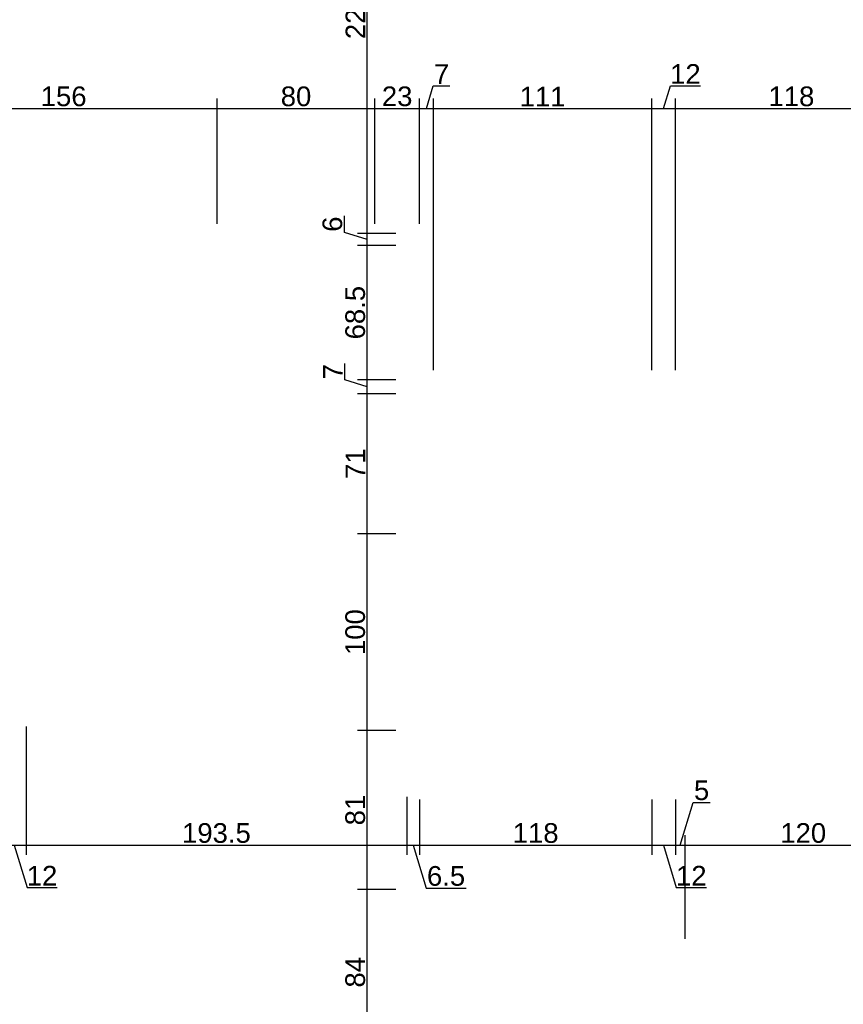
# Model space of a CAD drawing. Header units: millimetres. Extents: x 126553 to 403692, y -95821 to 38049.
# Tile 91 of 256: x 163057 to 163476, y -8662 to -8161. Entities that reach past the tile are written whole.
import ezdxf

# ---------------------------------------------------------------- set-up
doc = ezdxf.new("R2010")
doc.units = ezdxf.units.MM
doc.layers.add('11_wymiary', color=55, linetype='Continuous')
doc.layers.add('11_wymiary @ 50', color=55, linetype='Continuous')
doc.styles.add('11_RJ', font='arial.ttf')
doc.dimstyles.new('11_RJ (cc)', dxfattribs={"dimtxt": 0.2, "dimasz": 0.001, "dimexe": 0.1, "dimexo": 0.1, "dimgap": 0.02, "dimtad": 1, "dimdec": 1, "dimrnd": 0.5, "dimzin": 12, "dimdsep": 46, "dimtxsty": '11_RJ', "dimblk": 'OBLIQUE', "dimcen": 0, "dimdle": 0.01, "dimclrd": 256, "dimclre": 256, "dimclrt": 2, "dimazin": 3, "dimtfac": 1, "dimtdec": 1, "dimtofl": 0, "dimtmove": 0, "dimatfit": 3, "dimldrblk": 'DOT', "dimfxl": 1, "dimtolj": 1, "dimtzin": 13, "dimarcsym": 0})

# ---------------------------------------------------------------- blocks, each defined once
blk = doc.blocks.new('_Oblique')
at = {"color": 0, "linetype": 'ByBlock', "lineweight": -2}
blk.add_line((-0.5, -0.5), (0.5, 0.5), dxfattribs=at)
blk = doc.blocks.new('*D762')
at = {"layer": '11_wymiary', "lineweight": -2, "transparency": 16777216}
for p, q in [((163001.35, -8264.73), (163001.35, -8201.13)), ((163157.55, -8264.73), (163157.55, -8201.13)), ((163000.85, -8206.13), (163158.05, -8206.13))]:
    blk.add_line(p, q, dxfattribs=at)
at = {"layer": 'Defpoints', "color": 0, "transparency": 16777216}
for p in [(163157.55, -8206.13), (163001.35, -8269.73), (163157.55, -8269.73)]:
    blk.add_point(p, dxfattribs=at)
at = {"layer": '11_wymiary', "lineweight": -2, "transparency": 16777216, "xscale": 0.05, "yscale": 0.05, "zscale": 0.05, "rotation": 180}
blk.add_blockref('_Oblique', (163001.35, -8206.13), dxfattribs=at)
at = {"layer": '11_wymiary', "lineweight": -2, "transparency": 16777216, "xscale": 0.05, "yscale": 0.05, "zscale": 0.05}
blk.add_blockref('_Oblique', (163157.55, -8206.13), dxfattribs=at)
at = {"layer": '11_wymiary', "color": 2, "transparency": 16777216, "insert": (163079.45, -8200.03), "char_height": 10, "attachment_point": 5, "style": '11_RJ'}
blk.add_mtext('\\A1;156', dxfattribs=at)
blk = doc.blocks.new('_Dot')
at = {"color": 0, "linetype": 'ByBlock', "lineweight": -2}
blk.add_line((-0.5, 0), (-1, 0), dxfattribs=at)
at = {"color": 0, "linetype": 'ByBlock', "const_width": 0.5}
blk.add_lwpolyline([(-0.25, 0, 1), (0.25, 0, 1)], format="xyb", close=True, dxfattribs=at)
blk = doc.blocks.new('*D763')
at = {"layer": '11_wymiary', "lineweight": -2, "transparency": 16777216}
for p, q in [((163157.55, -8264.73), (163157.55, -8201.13)), ((163237.55, -8264.73), (163237.55, -8201.13)), ((163157.05, -8206.13), (163238.05, -8206.13))]:
    blk.add_line(p, q, dxfattribs=at)
at = {"layer": 'Defpoints', "color": 0, "transparency": 16777216}
for p in [(163237.55, -8206.13), (163157.55, -8269.73), (163237.55, -8269.73)]:
    blk.add_point(p, dxfattribs=at)
at = {"layer": '11_wymiary', "lineweight": -2, "transparency": 16777216, "xscale": 0.05, "yscale": 0.05, "zscale": 0.05, "rotation": 180}
blk.add_blockref('_Oblique', (163157.55, -8206.13), dxfattribs=at)
at = {"layer": '11_wymiary', "lineweight": -2, "transparency": 16777216, "xscale": 0.05, "yscale": 0.05, "zscale": 0.05}
blk.add_blockref('_Oblique', (163237.55, -8206.13), dxfattribs=at)
at = {"layer": '11_wymiary', "color": 2, "transparency": 16777216, "insert": (163197.55, -8200.03), "char_height": 10, "attachment_point": 5, "style": '11_RJ'}
blk.add_mtext('\\A1;80', dxfattribs=at)
blk = doc.blocks.new('*D764')
at = {"layer": '11_wymiary', "lineweight": -2, "transparency": 16777216}
for p, q in [((163237.55, -8264.73), (163237.55, -8201.13)), ((163260.35, -8264.73), (163260.35, -8201.13)), ((163237.05, -8206.13), (163260.85, -8206.13))]:
    blk.add_line(p, q, dxfattribs=at)
at = {"layer": 'Defpoints', "color": 0, "transparency": 16777216}
for p in [(163260.35, -8206.13), (163237.55, -8269.73), (163260.35, -8269.73)]:
    blk.add_point(p, dxfattribs=at)
at = {"layer": '11_wymiary', "lineweight": -2, "transparency": 16777216, "xscale": 0.05, "yscale": 0.05, "zscale": 0.05, "rotation": 180}
blk.add_blockref('_Oblique', (163237.55, -8206.13), dxfattribs=at)
at = {"layer": '11_wymiary', "lineweight": -2, "transparency": 16777216, "xscale": 0.05, "yscale": 0.05, "zscale": 0.05}
blk.add_blockref('_Oblique', (163260.35, -8206.13), dxfattribs=at)
at = {"layer": '11_wymiary', "color": 2, "transparency": 16777216, "insert": (163248.95, -8200.02), "char_height": 10, "attachment_point": 5, "style": '11_RJ'}
blk.add_mtext('\\A1;23', dxfattribs=at)
blk = doc.blocks.new('*D765')
at = {"layer": '11_wymiary', "lineweight": -2, "transparency": 16777216}
for p, q in [((163263.85, -8206.13), (163267.3, -8194.63)), ((163267.3, -8194.63), (163275.78, -8194.63)), ((163260.35, -8264.73), (163260.35, -8201.13)), ((163267.35, -8339.11), (163267.35, -8201.13)), ((163259.85, -8206.13), (163267.85, -8206.13))]:
    blk.add_line(p, q, dxfattribs=at)
at = {"layer": 'Defpoints', "color": 0, "transparency": 16777216}
for p in [(163267.35, -8206.13), (163260.35, -8269.73), (163267.35, -8344.11)]:
    blk.add_point(p, dxfattribs=at)
at = {"layer": '11_wymiary', "lineweight": -2, "transparency": 16777216, "xscale": 0.05, "yscale": 0.05, "zscale": 0.05, "rotation": 180}
blk.add_blockref('_Oblique', (163260.35, -8206.13), dxfattribs=at)
at = {"layer": '11_wymiary', "lineweight": -2, "transparency": 16777216, "xscale": 0.05, "yscale": 0.05, "zscale": 0.05}
blk.add_blockref('_Oblique', (163267.35, -8206.13), dxfattribs=at)
at = {"layer": '11_wymiary', "color": 2, "transparency": 16777216, "insert": (163271.54, -8188.63), "char_height": 10, "attachment_point": 5, "style": '11_RJ'}
blk.add_mtext('\\A1;7', dxfattribs=at)
blk = doc.blocks.new('*D766')
at = {"layer": '11_wymiary', "lineweight": -2, "transparency": 16777216}
for p, q in [((163267.35, -8339.11), (163267.35, -8201.13)), ((163378.35, -8339.11), (163378.35, -8201.13)), ((163266.85, -8206.13), (163378.85, -8206.13))]:
    blk.add_line(p, q, dxfattribs=at)
at = {"layer": 'Defpoints', "color": 0, "transparency": 16777216}
for p in [(163378.35, -8206.13), (163267.35, -8344.11), (163378.35, -8344.11)]:
    blk.add_point(p, dxfattribs=at)
at = {"layer": '11_wymiary', "lineweight": -2, "transparency": 16777216, "xscale": 0.05, "yscale": 0.05, "zscale": 0.05, "rotation": 180}
blk.add_blockref('_Oblique', (163267.35, -8206.13), dxfattribs=at)
at = {"layer": '11_wymiary', "lineweight": -2, "transparency": 16777216, "xscale": 0.05, "yscale": 0.05, "zscale": 0.05}
blk.add_blockref('_Oblique', (163378.35, -8206.13), dxfattribs=at)
at = {"layer": '11_wymiary', "color": 2, "transparency": 16777216, "insert": (163322.85, -8200.11), "char_height": 10, "attachment_point": 5, "style": '11_RJ'}
blk.add_mtext('\\A1;111', dxfattribs=at)
blk = doc.blocks.new('*D767')
at = {"layer": '11_wymiary', "lineweight": -2, "transparency": 16777216}
for p, q in [((163384.35, -8206.13), (163387.81, -8194.61)), ((163387.81, -8194.61), (163403.09, -8194.61)), ((163378.35, -8339.11), (163378.35, -8201.13)), ((163390.35, -8339.11), (163390.35, -8201.13)), ((163377.85, -8206.13), (163390.85, -8206.13))]:
    blk.add_line(p, q, dxfattribs=at)
at = {"layer": 'Defpoints', "color": 0, "transparency": 16777216}
for p in [(163390.35, -8206.13), (163378.35, -8344.11), (163390.35, -8344.11)]:
    blk.add_point(p, dxfattribs=at)
at = {"layer": '11_wymiary', "lineweight": -2, "transparency": 16777216, "xscale": 0.05, "yscale": 0.05, "zscale": 0.05, "rotation": 180}
blk.add_blockref('_Oblique', (163378.35, -8206.13), dxfattribs=at)
at = {"layer": '11_wymiary', "lineweight": -2, "transparency": 16777216, "xscale": 0.05, "yscale": 0.05, "zscale": 0.05}
blk.add_blockref('_Oblique', (163390.35, -8206.13), dxfattribs=at)
at = {"layer": '11_wymiary', "color": 2, "transparency": 16777216, "insert": (163395.45, -8188.59), "char_height": 10, "attachment_point": 5, "style": '11_RJ'}
blk.add_mtext('\\A1;12', dxfattribs=at)
blk = doc.blocks.new('*D768')
at = {"layer": '11_wymiary', "lineweight": -2, "transparency": 16777216}
for p, q in [((163390.35, -8339.11), (163390.35, -8201.13)), ((163508.35, -8264.11), (163508.35, -8201.13)), ((163389.85, -8206.13), (163508.85, -8206.13))]:
    blk.add_line(p, q, dxfattribs=at)
at = {"layer": 'Defpoints', "color": 0, "transparency": 16777216}
for p in [(163508.35, -8206.13), (163508.35, -8269.11), (163390.35, -8344.11)]:
    blk.add_point(p, dxfattribs=at)
at = {"layer": '11_wymiary', "lineweight": -2, "transparency": 16777216, "xscale": 0.05, "yscale": 0.05, "zscale": 0.05, "rotation": 180}
blk.add_blockref('_Oblique', (163390.35, -8206.13), dxfattribs=at)
at = {"layer": '11_wymiary', "lineweight": -2, "transparency": 16777216, "xscale": 0.05, "yscale": 0.05, "zscale": 0.05}
blk.add_blockref('_Oblique', (163508.35, -8206.13), dxfattribs=at)
at = {"layer": '11_wymiary', "color": 2, "transparency": 16777216, "insert": (163449.35, -8200.03), "char_height": 10, "attachment_point": 5, "style": '11_RJ'}
blk.add_mtext('\\A1;118', dxfattribs=at)
blk = doc.blocks.new('*D69')
at = {"layer": '11_wymiary', "lineweight": -2, "transparency": 16777216}
for p, q in [((163048.35, -8521.19), (163048.35, -8585.61)), ((163060.35, -8520.31), (163060.35, -8585.61)), ((163047.85, -8580.61), (163060.85, -8580.61)), ((163054.35, -8580.61), (163060.82, -8602.17)), ((163060.82, -8602.17), (163076.1, -8602.17))]:
    blk.add_line(p, q, dxfattribs=at)
at = {"layer": 'Defpoints', "color": 0, "transparency": 16777216}
for p in [(163048.35, -8516.19), (163060.35, -8515.31), (163060.35, -8580.61)]:
    blk.add_point(p, dxfattribs=at)
at = {"layer": '11_wymiary', "lineweight": -2, "transparency": 16777216, "xscale": 0.05, "yscale": 0.05, "zscale": 0.05, "rotation": 180}
blk.add_blockref('_Oblique', (163048.35, -8580.61), dxfattribs=at)
at = {"layer": '11_wymiary', "lineweight": -2, "transparency": 16777216, "xscale": 0.05, "yscale": 0.05, "zscale": 0.05}
blk.add_blockref('_Oblique', (163060.35, -8580.61), dxfattribs=at)
at = {"layer": '11_wymiary', "color": 2, "transparency": 16777216, "insert": (163068.46, -8596.15), "char_height": 10, "attachment_point": 5, "style": '11_RJ'}
blk.add_mtext('\\A1;12', dxfattribs=at)
blk = doc.blocks.new('*D70')
at = {"layer": '11_wymiary', "lineweight": -2, "transparency": 16777216}
for p, q in [((163060.35, -8520.31), (163060.35, -8585.61)), ((163253.85, -8556.03), (163253.85, -8585.61)), ((163059.85, -8580.61), (163254.35, -8580.61))]:
    blk.add_line(p, q, dxfattribs=at)
at = {"layer": 'Defpoints', "color": 0, "transparency": 16777216}
for p in [(163060.35, -8515.31), (163253.85, -8551.03), (163253.85, -8580.61)]:
    blk.add_point(p, dxfattribs=at)
at = {"layer": '11_wymiary', "lineweight": -2, "transparency": 16777216, "xscale": 0.05, "yscale": 0.05, "zscale": 0.05, "rotation": 180}
blk.add_blockref('_Oblique', (163060.35, -8580.61), dxfattribs=at)
at = {"layer": '11_wymiary', "lineweight": -2, "transparency": 16777216, "xscale": 0.05, "yscale": 0.05, "zscale": 0.05}
blk.add_blockref('_Oblique', (163253.85, -8580.61), dxfattribs=at)
at = {"layer": '11_wymiary', "color": 2, "transparency": 16777216, "insert": (163157.1, -8574.5), "char_height": 10, "attachment_point": 5, "style": '11_RJ'}
blk.add_mtext('\\A1;193.5', dxfattribs=at)
blk = doc.blocks.new('*D71')
at = {"layer": '11_wymiary', "lineweight": -2, "transparency": 16777216}
for p, q in [((163253.85, -8556.03), (163253.85, -8585.61)), ((163260.35, -8557.4), (163260.35, -8585.61)), ((163253.35, -8580.61), (163260.85, -8580.61)), ((163257.1, -8580.61), (163263.65, -8602.42)), ((163263.65, -8602.42), (163283.98, -8602.42))]:
    blk.add_line(p, q, dxfattribs=at)
at = {"layer": 'Defpoints', "color": 0, "transparency": 16777216}
for p in [(163253.85, -8551.03), (163260.35, -8552.4), (163260.35, -8580.61)]:
    blk.add_point(p, dxfattribs=at)
at = {"layer": '11_wymiary', "lineweight": -2, "transparency": 16777216, "xscale": 0.05, "yscale": 0.05, "zscale": 0.05, "rotation": 180}
blk.add_blockref('_Oblique', (163253.85, -8580.61), dxfattribs=at)
at = {"layer": '11_wymiary', "lineweight": -2, "transparency": 16777216, "xscale": 0.05, "yscale": 0.05, "zscale": 0.05}
blk.add_blockref('_Oblique', (163260.35, -8580.61), dxfattribs=at)
at = {"layer": '11_wymiary', "color": 2, "transparency": 16777216, "insert": (163273.82, -8596.32), "char_height": 10, "attachment_point": 5, "style": '11_RJ'}
blk.add_mtext('\\A1;6.5', dxfattribs=at)
blk = doc.blocks.new('*D72')
at = {"layer": '11_wymiary', "lineweight": -2, "transparency": 16777216}
for p, q in [((163260.35, -8557.4), (163260.35, -8585.61)), ((163378.35, -8557.4), (163378.35, -8585.61)), ((163259.85, -8580.61), (163378.85, -8580.61))]:
    blk.add_line(p, q, dxfattribs=at)
at = {"layer": 'Defpoints', "color": 0, "transparency": 16777216}
for p in [(163260.35, -8552.4), (163378.35, -8552.4), (163378.35, -8580.61)]:
    blk.add_point(p, dxfattribs=at)
at = {"layer": '11_wymiary', "lineweight": -2, "transparency": 16777216, "xscale": 0.05, "yscale": 0.05, "zscale": 0.05, "rotation": 180}
blk.add_blockref('_Oblique', (163260.35, -8580.61), dxfattribs=at)
at = {"layer": '11_wymiary', "lineweight": -2, "transparency": 16777216, "xscale": 0.05, "yscale": 0.05, "zscale": 0.05}
blk.add_blockref('_Oblique', (163378.35, -8580.61), dxfattribs=at)
at = {"layer": '11_wymiary', "color": 2, "transparency": 16777216, "insert": (163319.35, -8574.5), "char_height": 10, "attachment_point": 5, "style": '11_RJ'}
blk.add_mtext('\\A1;118', dxfattribs=at)
blk = doc.blocks.new('*D73')
at = {"layer": '11_wymiary', "lineweight": -2, "transparency": 16777216}
for p, q in [((163378.35, -8557.4), (163378.35, -8585.61)), ((163390.35, -8557.4), (163390.35, -8585.61)), ((163377.85, -8580.61), (163390.85, -8580.61)), ((163384.35, -8580.61), (163390.82, -8602.17)), ((163390.82, -8602.17), (163406.1, -8602.17))]:
    blk.add_line(p, q, dxfattribs=at)
at = {"layer": 'Defpoints', "color": 0, "transparency": 16777216}
for p in [(163378.35, -8552.4), (163390.35, -8552.4), (163390.35, -8580.61)]:
    blk.add_point(p, dxfattribs=at)
at = {"layer": '11_wymiary', "lineweight": -2, "transparency": 16777216, "xscale": 0.05, "yscale": 0.05, "zscale": 0.05, "rotation": 180}
blk.add_blockref('_Oblique', (163378.35, -8580.61), dxfattribs=at)
at = {"layer": '11_wymiary', "lineweight": -2, "transparency": 16777216, "xscale": 0.05, "yscale": 0.05, "zscale": 0.05}
blk.add_blockref('_Oblique', (163390.35, -8580.61), dxfattribs=at)
at = {"layer": '11_wymiary', "color": 2, "transparency": 16777216, "insert": (163398.46, -8596.15), "char_height": 10, "attachment_point": 5, "style": '11_RJ'}
blk.add_mtext('\\A1;12', dxfattribs=at)
blk = doc.blocks.new('*D74')
at = {"layer": '11_wymiary', "lineweight": -2, "transparency": 16777216}
for p, q in [((163390.35, -8557.4), (163390.35, -8585.61)), ((163392.85, -8580.61), (163399.38, -8558.85)), ((163399.38, -8558.85), (163408.01, -8558.85)), ((163395.35, -8628.31), (163395.35, -8575.61)), ((163389.85, -8580.61), (163395.85, -8580.61))]:
    blk.add_line(p, q, dxfattribs=at)
at = {"layer": 'Defpoints', "color": 0, "transparency": 16777216}
for p in [(163390.35, -8552.4), (163395.35, -8580.61), (163395.35, -8633.31)]:
    blk.add_point(p, dxfattribs=at)
at = {"layer": '11_wymiary', "lineweight": -2, "transparency": 16777216, "xscale": 0.05, "yscale": 0.05, "zscale": 0.05, "rotation": 180}
blk.add_blockref('_Oblique', (163390.35, -8580.61), dxfattribs=at)
at = {"layer": '11_wymiary', "lineweight": -2, "transparency": 16777216, "xscale": 0.05, "yscale": 0.05, "zscale": 0.05}
blk.add_blockref('_Oblique', (163395.35, -8580.61), dxfattribs=at)
at = {"layer": '11_wymiary', "color": 2, "transparency": 16777216, "insert": (163403.69, -8552.77), "char_height": 10, "attachment_point": 5, "style": '11_RJ'}
blk.add_mtext('\\A1;5', dxfattribs=at)
blk = doc.blocks.new('*D75')
at = {"layer": '11_wymiary', "lineweight": -2, "transparency": 16777216}
for p, q in [((163395.35, -8628.31), (163395.35, -8575.61)), ((163515.35, -8628.31), (163515.35, -8575.61)), ((163394.85, -8580.61), (163515.85, -8580.61))]:
    blk.add_line(p, q, dxfattribs=at)
at = {"layer": 'Defpoints', "color": 0, "transparency": 16777216}
for p in [(163515.35, -8580.61), (163395.35, -8633.31), (163515.35, -8633.31)]:
    blk.add_point(p, dxfattribs=at)
at = {"layer": '11_wymiary', "lineweight": -2, "transparency": 16777216, "xscale": 0.05, "yscale": 0.05, "zscale": 0.05, "rotation": 180}
blk.add_blockref('_Oblique', (163395.35, -8580.61), dxfattribs=at)
at = {"layer": '11_wymiary', "lineweight": -2, "transparency": 16777216, "xscale": 0.05, "yscale": 0.05, "zscale": 0.05}
blk.add_blockref('_Oblique', (163515.35, -8580.61), dxfattribs=at)
at = {"layer": '11_wymiary', "color": 2, "transparency": 16777216, "insert": (163455.35, -8574.5), "char_height": 10, "attachment_point": 5, "style": '11_RJ'}
blk.add_mtext('\\A1;120', dxfattribs=at)
blk = doc.blocks.new('*D358')
at = {"layer": '11_wymiary', "lineweight": -2, "transparency": 16777216}
for p, q in [((163248.35, -8603.23), (163228.78, -8603.23)), ((163233.78, -8687.73), (163233.78, -8602.73)), ((163255.35, -8687.23), (163228.78, -8687.23))]:
    blk.add_line(p, q, dxfattribs=at)
at = {"layer": 'Defpoints', "color": 0, "transparency": 16777216}
for p in [(163233.78, -8603.23), (163253.35, -8603.23), (163260.35, -8687.23)]:
    blk.add_point(p, dxfattribs=at)
at = {"layer": '11_wymiary', "lineweight": -2, "transparency": 16777216, "xscale": 0.05, "yscale": 0.05, "zscale": 0.05}
for p, rotation in [((163233.78, -8603.23), 90), ((163233.78, -8687.23), 270)]:
    blk.add_blockref('_Oblique', p, dxfattribs=dict(at, rotation=rotation))
at = {"layer": '11_wymiary', "color": 2, "transparency": 16777216, "insert": (163227.67, -8645.23), "char_height": 10, "attachment_point": 5, "rotation": 90, "style": '11_RJ'}
blk.add_mtext('\\A1;84', dxfattribs=at)
blk = doc.blocks.new('*D359')
at = {"layer": '11_wymiary', "lineweight": -2, "transparency": 16777216}
for p, q in [((163248.35, -8522.32), (163228.78, -8522.32)), ((163233.78, -8603.73), (163233.78, -8521.82)), ((163248.35, -8603.23), (163228.78, -8603.23))]:
    blk.add_line(p, q, dxfattribs=at)
at = {"layer": 'Defpoints', "color": 0, "transparency": 16777216}
for p in [(163233.78, -8522.32), (163253.35, -8522.32), (163253.35, -8603.23)]:
    blk.add_point(p, dxfattribs=at)
at = {"layer": '11_wymiary', "lineweight": -2, "transparency": 16777216, "xscale": 0.05, "yscale": 0.05, "zscale": 0.05}
for p, rotation in [((163233.78, -8522.32), 90), ((163233.78, -8603.23), 270)]:
    blk.add_blockref('_Oblique', p, dxfattribs=dict(at, rotation=rotation))
at = {"layer": '11_wymiary', "color": 2, "transparency": 16777216, "insert": (163227.67, -8562.78), "char_height": 10, "attachment_point": 5, "rotation": 90, "style": '11_RJ'}
blk.add_mtext('\\A1;81', dxfattribs=at)
blk = doc.blocks.new('*D360')
at = {"layer": '11_wymiary', "lineweight": -2, "transparency": 16777216}
for p, q in [((163248.35, -8422.32), (163228.78, -8422.32)), ((163233.78, -8522.82), (163233.78, -8421.82)), ((163248.35, -8522.32), (163228.78, -8522.32))]:
    blk.add_line(p, q, dxfattribs=at)
at = {"layer": 'Defpoints', "color": 0, "transparency": 16777216}
for p in [(163233.78, -8422.32), (163253.35, -8422.32), (163253.35, -8522.32)]:
    blk.add_point(p, dxfattribs=at)
at = {"layer": '11_wymiary', "lineweight": -2, "transparency": 16777216, "xscale": 0.05, "yscale": 0.05, "zscale": 0.05}
for p, rotation in [((163233.78, -8422.32), 90), ((163233.78, -8522.32), 270)]:
    blk.add_blockref('_Oblique', p, dxfattribs=dict(at, rotation=rotation))
at = {"layer": '11_wymiary', "color": 2, "transparency": 16777216, "insert": (163227.67, -8472.32), "char_height": 10, "attachment_point": 5, "rotation": 90, "style": '11_RJ'}
blk.add_mtext('\\A1;100', dxfattribs=at)
blk = doc.blocks.new('*D361')
at = {"layer": '11_wymiary', "lineweight": -2, "transparency": 16777216}
for p, q in [((163248.35, -8351.11), (163228.78, -8351.11)), ((163233.78, -8422.82), (163233.78, -8350.61)), ((163248.35, -8422.32), (163228.78, -8422.32))]:
    blk.add_line(p, q, dxfattribs=at)
at = {"layer": 'Defpoints', "color": 0, "transparency": 16777216}
for p in [(163233.78, -8351.11), (163253.35, -8351.11), (163253.35, -8422.32)]:
    blk.add_point(p, dxfattribs=at)
at = {"layer": '11_wymiary', "lineweight": -2, "transparency": 16777216, "xscale": 0.05, "yscale": 0.05, "zscale": 0.05}
for p, rotation in [((163233.78, -8351.11), 90), ((163233.78, -8422.32), 270)]:
    blk.add_blockref('_Oblique', p, dxfattribs=dict(at, rotation=rotation))
at = {"layer": '11_wymiary', "color": 2, "transparency": 16777216, "insert": (163227.76, -8386.72), "char_height": 10, "attachment_point": 5, "rotation": 90, "style": '11_RJ'}
blk.add_mtext('\\A1;71', dxfattribs=at)
blk = doc.blocks.new('*D362')
at = {"layer": '11_wymiary', "lineweight": -2, "transparency": 16777216}
for p, q in [((163222.28, -8344.16), (163222.28, -8335.69)), ((163233.78, -8347.61), (163222.28, -8344.16)), ((163248.35, -8344.11), (163228.78, -8344.11)), ((163233.78, -8351.61), (163233.78, -8343.61)), ((163248.35, -8351.11), (163228.78, -8351.11))]:
    blk.add_line(p, q, dxfattribs=at)
at = {"layer": 'Defpoints', "color": 0, "transparency": 16777216}
for p in [(163233.78, -8344.11), (163253.35, -8344.11), (163253.35, -8351.11)]:
    blk.add_point(p, dxfattribs=at)
at = {"layer": '11_wymiary', "lineweight": -2, "transparency": 16777216, "xscale": 0.05, "yscale": 0.05, "zscale": 0.05}
for p, rotation in [((163233.78, -8344.11), 90), ((163233.78, -8351.11), 270)]:
    blk.add_blockref('_Oblique', p, dxfattribs=dict(at, rotation=rotation))
at = {"layer": '11_wymiary', "color": 2, "transparency": 16777216, "insert": (163216.28, -8339.93), "char_height": 10, "attachment_point": 5, "rotation": 90, "style": '11_RJ'}
blk.add_mtext('\\A1;7', dxfattribs=at)
blk = doc.blocks.new('*D363')
at = {"layer": '11_wymiary', "lineweight": -2, "transparency": 16777216}
for p, q in [((163248.35, -8275.73), (163228.78, -8275.73)), ((163233.78, -8344.61), (163233.78, -8275.23)), ((163248.35, -8344.11), (163228.78, -8344.11))]:
    blk.add_line(p, q, dxfattribs=at)
at = {"layer": 'Defpoints', "color": 0, "transparency": 16777216}
for p in [(163233.78, -8275.73), (163253.35, -8275.73), (163253.35, -8344.11)]:
    blk.add_point(p, dxfattribs=at)
at = {"layer": '11_wymiary', "lineweight": -2, "transparency": 16777216, "xscale": 0.05, "yscale": 0.05, "zscale": 0.05}
for p, rotation in [((163233.78, -8275.73), 90), ((163233.78, -8344.11), 270)]:
    blk.add_blockref('_Oblique', p, dxfattribs=dict(at, rotation=rotation))
at = {"layer": '11_wymiary', "color": 2, "transparency": 16777216, "insert": (163227.67, -8309.92), "char_height": 10, "attachment_point": 5, "rotation": 90, "style": '11_RJ'}
blk.add_mtext('\\A1;68.5', dxfattribs=at)
blk = doc.blocks.new('*D364')
at = {"layer": '11_wymiary', "lineweight": -2, "transparency": 16777216}
for p, q in [((163222.17, -8269.25), (163222.17, -8260.65)), ((163233.78, -8272.73), (163222.17, -8269.25)), ((163248.35, -8269.73), (163228.78, -8269.73)), ((163233.78, -8276.23), (163233.78, -8269.23)), ((163248.35, -8275.73), (163228.78, -8275.73))]:
    blk.add_line(p, q, dxfattribs=at)
at = {"layer": 'Defpoints', "color": 0, "transparency": 16777216}
for p in [(163233.78, -8269.73), (163253.35, -8269.73), (163253.35, -8275.73)]:
    blk.add_point(p, dxfattribs=at)
at = {"layer": '11_wymiary', "lineweight": -2, "transparency": 16777216, "xscale": 0.05, "yscale": 0.05, "zscale": 0.05}
for p, rotation in [((163233.78, -8269.73), 90), ((163233.78, -8275.73), 270)]:
    blk.add_blockref('_Oblique', p, dxfattribs=dict(at, rotation=rotation))
at = {"layer": '11_wymiary', "color": 2, "transparency": 16777216, "insert": (163216.07, -8264.95), "char_height": 10, "attachment_point": 5, "rotation": 90, "style": '11_RJ'}
blk.add_mtext('\\A1;6', dxfattribs=at)
blk = doc.blocks.new('*D365')
at = {"layer": '11_wymiary', "lineweight": -2, "transparency": 16777216}
for p, q in [((163248.35, -8048.73), (163228.78, -8048.73)), ((163233.78, -8270.23), (163233.78, -8048.23)), ((163248.35, -8269.73), (163228.78, -8269.73))]:
    blk.add_line(p, q, dxfattribs=at)
at = {"layer": 'Defpoints', "color": 0, "transparency": 16777216}
for p in [(163233.78, -8048.73), (163253.35, -8048.73), (163253.35, -8269.73)]:
    blk.add_point(p, dxfattribs=at)
at = {"layer": '11_wymiary', "lineweight": -2, "transparency": 16777216, "xscale": 0.05, "yscale": 0.05, "zscale": 0.05}
for p, rotation in [((163233.78, -8048.73), 90), ((163233.78, -8269.73), 270)]:
    blk.add_blockref('_Oblique', p, dxfattribs=dict(at, rotation=rotation))
at = {"layer": '11_wymiary', "color": 2, "transparency": 16777216, "insert": (163227.76, -8159.23), "char_height": 10, "attachment_point": 5, "rotation": 90, "style": '11_RJ'}
blk.add_mtext('\\A1;221', dxfattribs=at)

msp = doc.modelspace()

# ---------------------------------------------------------------- dimensions: what is measured, and where the dimension line sits
at = {"layer": '11_wymiary @ 50'}
for base, p1, p2, picture, middle in [((163233.77989, -8048.73273), (163253.35215, -8269.73273), (163253.35215, -8048.73273), '*D365', (163227.75942, -8159.23273)), ((163233.77989, -8269.73273), (163253.35215, -8275.73273), (163253.35215, -8269.73273), '*D364', (163216.06843, -8268.25101)), ((163233.77989, -8275.73273), (163253.35215, -8344.11299), (163253.35215, -8275.73273), '*D363', (163227.67416, -8309.92286)), ((163233.77989, -8344.11299), (163253.35215, -8351.11299), (163253.35215, -8344.11299), '*D362', (163216.27989, -8343.16299)), ((163233.77989, -8351.11299), (163253.35215, -8422.32334), (163253.35215, -8351.11299), '*D361', (163227.75942, -8386.71816)), ((163233.77989, -8422.32334), (163253.35215, -8522.32334), (163253.35215, -8422.32334), '*D360', (163227.67416, -8472.32334)), ((163233.77989, -8522.32334), (163253.35215, -8603.23273), (163253.35215, -8522.32334), '*D359', (163227.67416, -8562.77803)), ((163233.77989, -8603.23273), (163260.35215, -8687.23273), (163253.35215, -8603.23273), '*D358', (163227.67416, -8645.23273))]:
    dim = msp.add_linear_dim(base=base, p1=p1, p2=p2, angle=90, dimstyle='11_RJ (cc)', override={"dimscale": 50, "dimtix": 0, "dimtofl": 0, "dimtmove": 1, "dimatfit": 3}, dxfattribs=at)
    dim.commit()
    dim.dimension.update_dxf_attribs({"geometry": picture, "text_midpoint": middle})
for base, p1, p2, picture, middle in [((163267.35215, -8206.1323), (163260.35215, -8269.73273), (163267.35215, -8344.11299), '*D765', (163268.30215, -8188.6323)), ((163390.35215, -8206.1323), (163378.35215, -8344.11299), (163390.35215, -8344.11299), '*D767', (163388.80829, -8188.59137)), ((163157.55159, -8206.1323), (163001.35215, -8269.73273), (163157.55159, -8269.73273), '*D762', (163079.45187, -8200.02657)), ((163237.54919, -8206.1323), (163157.55159, -8269.73273), (163237.54919, -8269.73273), '*D763', (163197.55039, -8200.02657)), ((163260.35215, -8206.1323), (163237.54919, -8269.73273), (163260.35215, -8269.73273), '*D764', (163248.95067, -8200.02316)), ((163378.35215, -8206.1323), (163267.35215, -8344.11299), (163378.35215, -8344.11299), '*D766', (163322.85215, -8200.11184)), ((163508.35215, -8206.1323), (163390.35215, -8344.11299), (163508.35215, -8269.11299), '*D768', (163449.35215, -8200.02657)), ((163060.35215, -8580.60689), (163048.35215, -8516.18628), (163060.35215, -8515.30602), '*D69', (163061.82057, -8596.14782)), ((163253.85215, -8580.60689), (163060.35215, -8515.30602), (163253.85215, -8551.03054), '*D70', (163157.10215, -8574.49775)), ((163395.35215, -8580.60689), (163390.35215, -8552.39663), (163395.35215, -8633.30602), '*D74', (163400.37889, -8552.76583)), ((163260.35215, -8580.60689), (163253.85215, -8551.03054), (163260.35215, -8552.39663), '*D71', (163264.64731, -8596.31835)), ((163378.35215, -8580.60689), (163260.35215, -8552.39663), (163378.35215, -8552.39663), '*D72', (163319.35215, -8574.50116)), ((163390.35215, -8580.60689), (163378.35215, -8552.39663), (163390.35215, -8552.39663), '*D73', (163391.82057, -8596.14782)), ((163515.35215, -8580.60689), (163395.35215, -8633.30602), (163515.35215, -8633.30602), '*D75', (163455.35215, -8574.50116))]:
    dim = msp.add_linear_dim(base=base, p1=p1, p2=p2, dimstyle='11_RJ (cc)', override={"dimscale": 50, "dimtix": 0, "dimtofl": 0, "dimtmove": 1, "dimatfit": 3}, dxfattribs=at)
    dim.commit()
    dim.dimension.update_dxf_attribs({"geometry": picture, "text_midpoint": middle})

doc.saveas('drawing.dxf')
